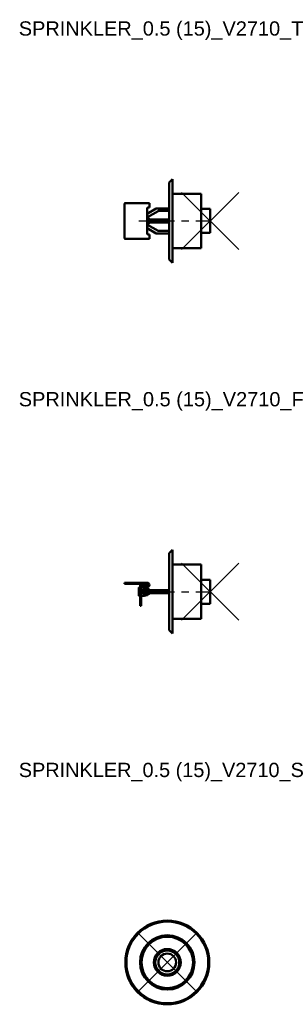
# Model space of a CAD drawing. Header units: inches. Extents: x 7.8 to 17.2, y 11.5 to 46.1.
import ezdxf

# ---------------------------------------------------------------- set-up
doc = ezdxf.new("R2010")
doc.units = ezdxf.units.IN
doc.header["$MEASUREMENT"] = 0
doc.header["$PDMODE"] = 3
doc.linetypes.add('CENTER', pattern=[2, 1.25, -0.25, 0.25, -0.25])
for name, color, linetype in [('CL', 1, 'CENTER'), ('NODES', 4, 'Continuous'), ('VIC_INFO', 30, 'Continuous')]:
    doc.layers.add(name, color=color, linetype=linetype)
doc.layers.add('REF', color=2, linetype='Continuous', true_color=0xffff00)
doc.layers.add('Visible (ANSI)', color=7, linetype='Continuous', lineweight=50)
doc.styles.get("Standard").update_dxf_attribs({"font": 'arial.ttf'})

# ---------------------------------------------------------------- blocks, each defined once
blk = doc.blocks.new('Sprinkler_BSPT_RSW_0.5 (15)_V2710_T', base_point=(1.5, 0))
at = {"layer": 'CL'}
blk.add_line((-1, 0), (1.5, 0), dxfattribs=at)
at = {"layer": 'NODES'}
blk.add_point((1.5, 0), dxfattribs=at)
at = {"layer": 'Visible (ANSI)'}
for p, q in [((0.066, 1.347), (0.187, 1.469)), ((0.187, -1.469), (0.187, 1.469)), ((0.062, -1.339), (0.062, 1.339)), ((0.187, 0.953), (1.187, 0.953)), ((1.187, -0.953), (1.187, 0.953)), ((-1.5, -0.6), (-1.5, 0.6)), ((-1.475, 0.625), (-0.7, 0.625)), ((-0.625, 0.625), (-0.7, 0.625)), ((-0.7, 0.45), (-0.7, -0.45)), ((-0.385, 0.436), (-0.7, 0.254)), ((-0.688, 0.136), (-0.32, 0.348)), ((-0.675, 0.475), (-0.625, 0.475)), ((-0.625, 0.625), (-0.625, 0.475)), ((0.062, 0.437), (-0.379, 0.437)), ((-0.314, 0.35), (0.062, 0.35)), ((1.5, 0.42), (1.187, 0.42)), ((1.5, 0.42), (1.5, -0.42)), ((-0.7, 0.129), (-0.688, 0.136)), ((-0.687, 0.1), (-0.7, 0.1)), ((-0.639, 0.072), (-0.687, 0.1)), ((-0.687, 0.1), (-0.687, -0.1)), ((-0.639, 0.072), (-0.639, -0.072)), ((-0.539, 0.05), (-0.611, 0.06)), ((0.062, 0.05), (-0.539, 0.05)), ((-0.539, 0.05), (-0.539, -0.05)), ((-0.687, -0.1), (-0.7, -0.1)), ((-0.688, -0.136), (-0.7, -0.129)), ((-0.7, -0.254), (-0.385, -0.436)), ((-0.32, -0.348), (-0.688, -0.136)), ((-0.639, -0.072), (-0.687, -0.1)), ((-0.539, -0.05), (-0.611, -0.06)), ((0.062, -0.05), (-0.539, -0.05)), ((-0.7, -0.625), (-1.475, -0.625)), ((-0.625, -0.625), (-0.7, -0.625)), ((-0.625, -0.475), (-0.675, -0.475)), ((-0.625, -0.475), (-0.625, -0.625)), ((-0.379, -0.438), (0.062, -0.438)), ((0.062, -0.35), (-0.314, -0.35)), ((1.5, -0.42), (1.187, -0.42)), ((0.187, -0.953), (1.187, -0.953)), ((0.066, -1.347), (0.187, -1.469))]:
    blk.add_line(p, q, dxfattribs=at)
for centre, radius, start, end in [((0.075, 1.339), 0.0125, 135, 180), ((-1.475, 0.6), 0.025, 90, 180), ((-0.379, 0.425), 0.0125, 90, 120), ((-0.314, 0.338), 0.0125, 90, 120), ((-0.614, 0.035), 0.025, 82.2316, 180), ((-0.614, -0.035), 0.025, 180, 277.7684), ((-1.475, -0.6), 0.025, 180, 270), ((-0.379, -0.425), 0.0125, 240, 270), ((-0.314, -0.338), 0.0125, 240, 270), ((0.075, -1.339), 0.0125, 180, 225)]:
    blk.add_arc(centre, radius, start, end, dxfattribs=at)
for points, knots in [([(-0.675, 0.475), (-0.678, 0.475), (-0.681, 0.474), (-0.688, 0.472), (-0.69, 0.47), (-0.695, 0.465), (-0.697, 0.463), (-0.699, 0.456), (-0.7, 0.453), (-0.7, 0.45)], [-0.09689628, -0.09689628, -0.09689628, -0.09689628, -0.07238563, -0.07238563, -0.04787498, -0.04787498, -0.02393749, -0.02393749, 0, 0, 0, 0]), ([(-0.7, -0.45), (-0.7, -0.453), (-0.699, -0.456), (-0.697, -0.463), (-0.695, -0.465), (-0.69, -0.47), (-0.688, -0.472), (-0.681, -0.474), (-0.678, -0.475), (-0.675, -0.475)], [0.2001561, 0.2001561, 0.2001561, 0.2001561, 0.22409359, 0.22409359, 0.24803107, 0.24803107, 0.27254172, 0.27254172, 0.29705238, 0.29705238, 0.29705238, 0.29705238])]:
    blk.add_open_spline(points, degree=3, knots=knots, dxfattribs=at)
at = {"layer": 'VIC_INFO'}
for tag, p, flags in [('VIC_MARK', (0, 0), 1), ('VIC_AREA', (0, 0), 1), ('VIC_ZONE', (0, 0), 1), ('VIC_SEQUENCE', (0, 0), 1), ('SERVICE', (0, 0), 1), ('MANUFACTURER', (0, 0), 1), ('ENDCOND', (0, 0), 1), ('SIZE', (-0.619, -0.503), 9), ('SIZE_MM', (-0.619, -0.691), 9), ('UID', (0.231, -0.503), 9), ('DESC', (0.231, -0.683), 9), ('WGHT', (-0.619, -0.878), 9), ('P/N_1', (-0.619, -1.066), 9), ('USER_1', (0.231, -0.878), 9), ('USER_2', (0.231, -1.066), 9), ('P/N_2', (-0.619, -1.253), 9), ('PCS', (0.231, -1.253), 9), ('URL', (-0.618, -1.541), 9), ('STYLENO', (0.234, -1.514), 9)]:
    blk.add_attdef(tag, p, '', height=0.125, dxfattribs=dict(at, flags=flags))
blk = doc.blocks.new('Sprinkler_BSPT_RSW_0.5 (15)_V2710_F', base_point=(1.5, 0))
at = {"layer": 'CL'}
blk.add_line((-1, 0), (1.5, 0), dxfattribs=at)
at = {"layer": 'NODES'}
blk.add_point((1.5, 0), dxfattribs=at)
at = {"layer": 'Visible (ANSI)'}
for p, q in [((0.066, 1.347), (0.187, 1.469)), ((0.187, -1.469), (0.187, 1.469)), ((0.062, -1.339), (0.062, 1.339)), ((0.187, 0.953), (1.187, 0.953)), ((1.187, -0.953), (1.187, 0.953)), ((1.5, 0.42), (1.187, 0.42)), ((1.5, 0.42), (1.5, -0.42)), ((-1.5, 0.313), (-1.5, 0.273)), ((-1.5, 0.313), (-1.475, 0.313)), ((-1.475, 0.273), (-1.5, 0.273)), ((-0.7, 0.313), (-1.475, 0.313)), ((-0.7, 0.273), (-1.475, 0.273)), ((-1, -0.125), (-1, 0.125)), ((-0.975, 0.15), (-0.95, 0.15)), ((-0.91, 0.225), (-0.95, 0.225)), ((-0.95, 0.225), (-0.95, 0.128)), ((-0.95, -0.087), (-0.95, 0.128)), ((-0.91, 0.225), (-0.91, 0.194)), ((-0.91, 0.128), (-0.91, -0.087)), ((-0.902, 0.15), (-0.81, 0.15)), ((-0.86, 0.05), (-0.88, 0.05)), ((-0.88, 0.05), (-0.88, 0)), ((-0.88, 0), (-0.88, -0.05)), ((-0.875, 0.203), (-0.7, 0.203)), ((-0.7, 0.163), (-0.875, 0.163)), ((-0.86, 0.05), (-0.385, 0.05)), ((-0.71, 0.123), (-0.81, 0.15)), ((-0.81, 0.076), (-0.81, 0.15)), ((-0.71, 0.123), (-0.71, 0.072)), ((-0.687, 0.1), (-0.71, 0.1)), ((-0.71, 0.054), (-0.71, 0.072)), ((-0.639, 0.072), (-0.687, 0.1)), ((-0.687, 0.1), (-0.687, 0.05)), ((-0.639, 0.072), (-0.639, 0.05)), ((-0.539, 0.05), (-0.611, 0.06)), ((-0.379, 0.05), (-0.385, 0.05)), ((-0.379, 0.05), (0.062, 0.05)), ((-0.975, -0.15), (-0.95, -0.15)), ((-0.95, -0.15), (-0.95, -0.087)), ((-0.95, -0.15), (-0.91, -0.15)), ((-0.95, -0.15), (-0.95, -0.184)), ((-0.95, -0.353), (-0.95, -0.184)), ((-0.91, -0.087), (-0.91, -0.15)), ((-0.91, -0.15), (-0.81, -0.15)), ((-0.91, -0.184), (-0.91, -0.15)), ((-0.91, -0.184), (-0.91, -0.353)), ((-0.88, -0.05), (-0.86, -0.05)), ((-0.385, -0.05), (-0.86, -0.05)), ((-0.81, -0.15), (-0.81, -0.076)), ((-0.71, -0.123), (-0.81, -0.15)), ((-0.71, -0.072), (-0.71, -0.054)), ((-0.71, -0.072), (-0.71, -0.123)), ((-0.687, -0.1), (-0.71, -0.1)), ((-0.687, -0.05), (-0.687, -0.1)), ((-0.639, -0.072), (-0.687, -0.1)), ((-0.639, -0.05), (-0.639, -0.072)), ((-0.539, -0.05), (-0.611, -0.06)), ((-0.385, -0.05), (-0.379, -0.05)), ((0.062, -0.05), (-0.379, -0.05)), ((-0.95, -0.383), (-0.95, -0.353)), ((-0.95, -0.383), (-0.95, -0.495)), ((-0.95, -0.495), (-0.91, -0.495)), ((-0.95, -0.495), (-0.95, -0.495)), ((-0.91, -0.353), (-0.91, -0.383)), ((-0.91, -0.495), (-0.91, -0.383)), ((-0.91, -0.495), (-0.91, -0.495)), ((1.5, -0.42), (1.187, -0.42)), ((0.187, -0.953), (1.187, -0.953)), ((0.066, -1.347), (0.187, -1.469))]:
    blk.add_line(p, q, dxfattribs=at)
for centre, radius, start, end in [((0.075, 1.339), 0.0125, 135, 180), ((-0.975, 0.125), 0.025, 90, 180), ((-0.875, 0.128), 0.075, 90, 180), ((-0.875, 0.128), 0.035, 90, 180), ((-0.7, 0.238), 0.075, 270, 90), ((-0.7, 0.238), 0.035, 270, 90), ((-0.614, 0.035), 0.025, 82.2316, 143.1301), ((-0.975, -0.125), 0.025, 180, 270), ((-0.614, -0.035), 0.025, 216.8699, 277.7684), ((0.075, -1.339), 0.0125, 180, 225)]:
    blk.add_arc(centre, radius, start, end, dxfattribs=at)
for points, knots in [([(-0.81, 0.076), (-0.81, 0.075), (-0.81, 0.073), (-0.809, 0.071), (-0.808, 0.07), (-0.805, 0.067), (-0.803, 0.066), (-0.796, 0.062), (-0.79, 0.06), (-0.765, 0.053), (-0.736, 0.05), (-0.703, 0.05)], [0, 0, 0, 0, 0.0099722, 0.0099722, 0.0215109, 0.0215109, 0.0407135, 0.0407135, 0.0850667, 0.0850667, 0.2393475, 0.2393475, 0.2393475, 0.2393475]), ([(-0.703, -0.05), (-0.72, -0.05), (-0.738, -0.051), (-0.77, -0.055), (-0.784, -0.058), (-0.798, -0.063), (-0.803, -0.065), (-0.807, -0.069), (-0.808, -0.07), (-0.809, -0.072), (-0.81, -0.073), (-0.81, -0.074), (-0.81, -0.075), (-0.81, -0.076)], [0, 0, 0, 0, 0.1270019, 0.1270019, 0.2537019, 0.2537019, 0.3070158, 0.3070158, 0.3275991, 0.3275991, 0.3368332, 0.3368332, 0.3458559, 0.3458559, 0.3458559, 0.3458559]), ([(-0.71, -0.054), (-0.709, -0.053), (-0.707, -0.053), (-0.7, -0.051), (-0.694, -0.05), (-0.688, -0.05)], [0.09220199, 0.09220199, 0.09220199, 0.09220199, 0.10548276, 0.10548276, 0.15862788, 0.15862788, 0.15862788, 0.15862788])]:
    blk.add_open_spline(points, degree=3, knots=knots, dxfattribs=at)
blk.add_open_spline([(-0.688, 0.05), (-0.695, 0.05), (-0.703, 0.051), (-0.71, 0.054)], degree=3, dxfattribs=at)
at = {"layer": 'VIC_INFO'}
for tag, p, flags in [('VIC_MARK', (0, 0), 1), ('VIC_AREA', (0, 0), 1), ('VIC_ZONE', (0, 0), 1), ('VIC_SEQUENCE', (0, 0), 1), ('SERVICE', (0, 0), 1), ('MANUFACTURER', (0, 0), 1), ('ENDCOND', (0, 0), 1), ('SIZE', (-0.619, -0.503), 9), ('SIZE_MM', (-0.619, -0.691), 9), ('UID', (0.231, -0.503), 9), ('DESC', (0.231, -0.683), 9), ('WGHT', (-0.619, -0.878), 9), ('P/N_1', (-0.619, -1.066), 9), ('USER_1', (0.231, -0.878), 9), ('USER_2', (0.231, -1.066), 9), ('P/N_2', (-0.619, -1.253), 9), ('PCS', (0.231, -1.253), 9), ('URL', (-0.618, -1.541), 9), ('STYLENO', (0.234, -1.514), 9)]:
    blk.add_attdef(tag, p, '', height=0.125, dxfattribs=dict(at, flags=flags))
blk = doc.blocks.new('Sprinkler_BSPT_RSW_0.5 (15)_V2710_S', base_point=(0, 0))
at = {"layer": 'CL'}
blk.add_line((0, 0), (0, 0), dxfattribs=at)
at = {"layer": 'NODES'}
blk.add_point((0, 0), dxfattribs=at)
at = {"layer": 'Visible (ANSI)'}
for radius in [1.469, 1.433, 0.953, 0.928, 0.902, 0.47, 0.42, 0.311]:
    blk.add_circle((0, 0), radius, dxfattribs=at)
at = {"layer": 'VIC_INFO'}
for tag, p, flags in [('VIC_MARK', (0, 0), 1), ('VIC_AREA', (0, 0), 1), ('VIC_ZONE', (0, 0), 1), ('VIC_SEQUENCE', (0, 0), 1), ('SERVICE', (0, 0), 1), ('MANUFACTURER', (0, 0), 1), ('ENDCOND', (0, 0), 1), ('SIZE', (-0.619, -0.503), 9), ('SIZE_MM', (-0.619, -0.691), 9), ('UID', (0.231, -0.503), 9), ('DESC', (0.231, -0.683), 9), ('WGHT', (-0.619, -0.878), 9), ('P/N_1', (-0.619, -1.066), 9), ('USER_1', (0.231, -0.878), 9), ('USER_2', (0.231, -1.066), 9), ('P/N_2', (-0.619, -1.253), 9), ('PCS', (0.231, -1.253), 9), ('URL', (-0.618, -1.541), 9), ('STYLENO', (0.234, -1.514), 9)]:
    blk.add_attdef(tag, p, '', height=0.125, dxfattribs=dict(at, flags=flags))

msp = doc.modelspace()

# ---------------------------------------------------------------- block references
for name, p in [('Sprinkler_BSPT_RSW_0.5 (15)_V2710_T', (14.5, 39)), ('Sprinkler_BSPT_RSW_0.5 (15)_V2710_F', (14.5, 26)), ('Sprinkler_BSPT_RSW_0.5 (15)_V2710_S', (13, 13))]:
    msp.add_blockref(name, p)

# ---------------------------------------------------------------- texts
at = {"layer": 'REF'}
for s, p in [('SPRINKLER_0.5 (15)_V2710_T', (7.8, 45.5)), ('SPRINKLER_0.5 (15)_V2710_F', (7.8, 32.5)), ('SPRINKLER_0.5 (15)_V2710_S', (7.8, 19.5))]:
    msp.add_text(s, height=0.5, dxfattribs=at).set_placement(p)

doc.saveas('drawing.dxf')
